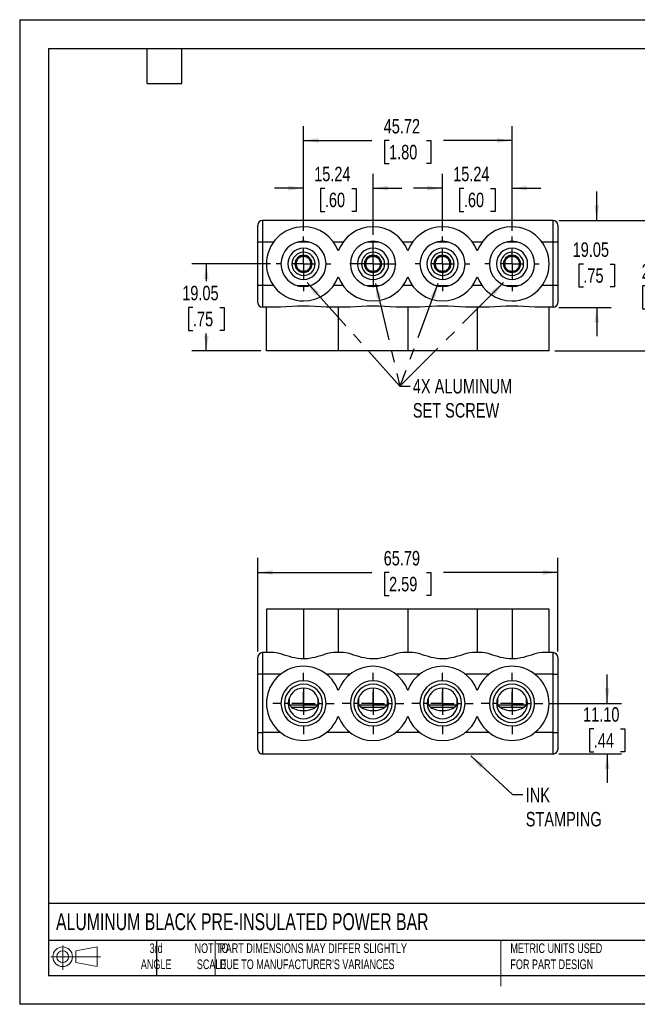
# Model space of a CAD drawing. Header units: millimetres. Extents: x 0 to 279, y 0 to 216.
# Tile 1 of 2: x 0 to 135, y 0 to 216. Entities that reach past the tile are written whole.
import ezdxf

# ---------------------------------------------------------------- set-up
doc = ezdxf.new("R2010")
doc.units = ezdxf.units.MM
doc.linetypes.add('CENTERX2', pattern=[20.32, 12.7, -2.54, 2.54, -2.54])
doc.layers.add('CENTER', color=40, linetype='CENTERX2')
doc.layers.add('SLD-DEFPOINTS', color=7, linetype='Continuous')
doc.layers.add('DIMENSIONS', color=140, linetype='Continuous', lineweight=25)
doc.layers.add('TEXT', color=140, linetype='Continuous', lineweight=25)
doc.styles.add('SLDTEXTSTYLE0', font='TXT', dxfattribs={"width": 0.7})
doc.styles.add('SLDTEXTSTYLE2', font='TXT', dxfattribs={"width": 0.75})
doc.dimstyles.new('SLDDIMSTYLE0', dxfattribs={"dimtxt": 3.175, "dimasz": 3.302, "dimexe": 0, "dimexo": 0.0625, "dimgap": 0.79375, "dimtad": 0, "dimtih": 1, "dimtoh": 1, "dimrnd": 1e-09, "dimzin": 4, "dimdsep": 46, "dimtxsty": 'SLDTEXTSTYLE2', "dimsah": 1, "dimcen": 0.09, "dimadec": 0, "dimazin": 1, "dimtfac": 1, "dimtmove": 0, "dimatfit": 0, "dimfxl": 0, "dimfrac": 2, "dimtolj": 1, "dimtzin": 12, "dimarcsym": 0})
doc.dimstyles.new('SLDDIMSTYLE1', dxfattribs={"dimtxt": 3.175, "dimasz": 3.302, "dimexe": 0, "dimexo": 0.0625, "dimgap": 0.79375, "dimtad": 0, "dimtih": 1, "dimtoh": 1, "dimrnd": 1e-09, "dimzin": 12, "dimdsep": 46, "dimtxsty": 'SLDTEXTSTYLE2', "dimsah": 1, "dimcen": 0.09, "dimadec": 0, "dimazin": 3, "dimtfac": 1, "dimtofl": 0, "dimtmove": 0, "dimatfit": 3, "dimfxl": 0, "dimfrac": 2, "dimtolj": 1, "dimtzin": 12, "dimarcsym": 0})
doc.dimstyles.new('SLDDIMSTYLE2', dxfattribs={"dimtxt": 0.18, "dimasz": 3.302, "dimexe": 0, "dimexo": 0.0625, "dimgap": 0, "dimtad": 0, "dimtih": 1, "dimtoh": 1, "dimdec": 0, "dimrnd": 1e-09, "dimzin": 0, "dimdsep": 46, "dimtxsty": 'Standard', "dimsah": 1, "dimcen": 0.09, "dimadec": 0, "dimazin": 0, "dimtfac": 3.302, "dimtdec": 0, "dimtofl": 0, "dimtmove": 0, "dimatfit": 3, "dimfxl": 0, "dimfrac": 2, "dimtolj": 1, "dimtzin": 0, "dimarcsym": 0})
doc.dimstyles.new('SLDDIMSTYLE3', dxfattribs={"dimtxt": 3.175, "dimasz": 3.302, "dimexe": 0, "dimexo": 0.0625, "dimgap": 0.79375, "dimtad": 0, "dimtih": 1, "dimtoh": 1, "dimrnd": 1e-09, "dimzin": 12, "dimdsep": 46, "dimtxsty": 'SLDTEXTSTYLE2', "dimsah": 1, "dimcen": 0.09, "dimadec": 0, "dimazin": 3, "dimtfac": 1, "dimtmove": 0, "dimatfit": 0, "dimfxl": 0, "dimfrac": 2, "dimtolj": 1, "dimtzin": 12, "dimarcsym": 0})

# ---------------------------------------------------------------- blocks, each defined once
blk = doc.blocks.new('Block11')
at = {"color": 7, "linetype": 'Continuous', "lineweight": 18}
for p, q in [((2.59, 5.31), (2.59, 0)), ((5.48, 4.17), (10.18, 5.03)), ((10.18, 5.03), (10.18, 0.73)), ((0, 2.88), (10.87, 2.88)), ((5.48, 1.6), (5.48, 4.17)), ((5.48, 1.6), (10.18, 0.73))]:
    blk.add_line(p, q, dxfattribs=at)
for radius in [2.15, 1.29]:
    blk.add_circle((2.59, 2.88), radius, dxfattribs=at)
blk = doc.blocks.new('Block12')
at = {"layer": 'SLD-DEFPOINTS'}
blk.add_blockref('Block11', (0, 0), dxfattribs=at)
blk = doc.blocks.new('_D')
at = {"layer": 'DIMENSIONS'}
for p, q in [((128.83, 65.99), (128.83, 72.34)), ((115.96, 65.99), (132, 65.99)), ((125.89, 60.41), (124.93, 60.41)), ((124.93, 60.41), (124.93, 55.37)), ((131.76, 60.41), (132.73, 60.41)), ((132.73, 60.41), (132.73, 55.37)), ((118.25, 54.89), (132, 54.89)), ((124.93, 55.37), (125.89, 55.37)), ((128.83, 54.89), (128.83, 48.54)), ((132.73, 55.37), (131.76, 55.37))]:
    blk.add_line(p, q, dxfattribs=at)
for points in [[(128.83, 65.99), (129.33, 69.29), (128.32, 69.29)], [(128.83, 54.89), (128.32, 51.59), (129.33, 51.59)]]:
    blk.add_solid(points, dxfattribs=at)
at = {"layer": 'DIMENSIONS', "char_height": 3.175, "attachment_point": 1, "style": 'SLDTEXTSTYLE2'}
for s, insert in [('11.10', (123.55, 65.15)), ('.44', (125.89, 59.47))]:
    blk.add_mtext(s, dxfattribs=dict(at, insert=insert))
blk = doc.blocks.new('_D_1')
at = {"layer": 'DIMENSIONS'}
for p, q in [((52.21, 77.37), (52.21, 97.88)), ((118, 77.37), (118, 97.88)), ((52.21, 94.7), (77.25, 94.7)), ((81, 94.68), (80.03, 94.68)), ((80.03, 94.68), (80.03, 89.64)), ((89.21, 94.68), (90.18, 94.68)), ((90.18, 94.68), (90.18, 89.64)), ((118, 94.7), (92.96, 94.7)), ((80.03, 89.64), (81, 89.64)), ((90.18, 89.64), (89.21, 89.64))]:
    blk.add_line(p, q, dxfattribs=at)
for points in [[(52.21, 94.7), (55.51, 94.19), (55.51, 95.21)], [(118, 94.7), (114.69, 95.21), (114.69, 94.19)]]:
    blk.add_solid(points, dxfattribs=at)
at = {"layer": 'DIMENSIONS', "char_height": 3.175, "attachment_point": 1, "style": 'SLDTEXTSTYLE2'}
for s, insert in [('65.79', (79.82, 99.41)), ('2.59', (81, 93.73))]:
    blk.add_mtext(s, dxfattribs=dict(at, insert=insert))
blk = doc.blocks.new('SW_CENTERMARKSYMBOL_0')
at = {"layer": 'CENTER', "color": 0}
for p, q in [((0, 5.08), (0, 6.731)), ((0, 0), (0, 2.54)), ((-5.08, 0), (-6.731, 0)), ((0, 0), (-2.54, 0)), ((0, 0), (0, -2.54)), ((0, 0), (2.54, 0)), ((5.08, 0), (6.731, 0)), ((0, -5.08), (0, -6.731))]:
    blk.add_line(p, q, dxfattribs=at)
blk = doc.blocks.new('SW_CENTERMARKSYMBOL_1')
at = {"layer": 'CENTER', "color": 0}
for p, q in [((0, 5.08), (0, 6.731)), ((0, 0), (0, 2.54)), ((-5.08, 0), (-6.731, 0)), ((0, 0), (-2.54, 0)), ((0, 0), (0, -2.54)), ((0, 0), (2.54, 0)), ((5.08, 0), (6.731, 0)), ((0, -5.08), (0, -6.731))]:
    blk.add_line(p, q, dxfattribs=at)
blk = doc.blocks.new('SW_CENTERMARKSYMBOL_2')
at = {"layer": 'CENTER', "color": 0}
for p, q in [((0, 5.08), (0, 6.731)), ((0, 0), (0, 2.54)), ((-5.08, 0), (-6.731, 0)), ((0, 0), (-2.54, 0)), ((0, 0), (0, -2.54)), ((0, 0), (2.54, 0)), ((5.08, 0), (6.731, 0)), ((0, -5.08), (0, -6.731))]:
    blk.add_line(p, q, dxfattribs=at)
blk = doc.blocks.new('SW_CENTERMARKSYMBOL_3')
at = {"layer": 'CENTER', "color": 0}
for p, q in [((0, 5.08), (0, 6.731)), ((0, 0), (0, 2.54)), ((-5.08, 0), (-6.731, 0)), ((0, 0), (-2.54, 0)), ((0, 0), (0, -2.54)), ((0, 0), (2.54, 0)), ((5.08, 0), (6.731, 0)), ((0, -5.08), (0, -6.731))]:
    blk.add_line(p, q, dxfattribs=at)
blk = doc.blocks.new('_D_2')
at = {"layer": 'DIMENSIONS'}
for p, q in [((92.72, 169.6), (92.72, 182.12)), ((107.96, 169.6), (107.96, 182.12)), ((92.72, 178.95), (86.37, 178.95)), ((97.41, 178.92), (96.44, 178.92)), ((96.44, 178.92), (96.44, 173.88)), ((103.28, 178.92), (104.24, 178.92)), ((104.24, 178.92), (104.24, 173.88)), ((107.96, 178.95), (114.31, 178.95)), ((96.44, 173.88), (97.41, 173.88)), ((104.24, 173.88), (103.28, 173.88))]:
    blk.add_line(p, q, dxfattribs=at)
for points in [[(92.72, 178.95), (89.42, 179.45), (89.42, 178.44)], [(107.96, 178.95), (111.27, 178.44), (111.27, 179.45)]]:
    blk.add_solid(points, dxfattribs=at)
at = {"layer": 'DIMENSIONS', "char_height": 3.175, "attachment_point": 1, "style": 'SLDTEXTSTYLE2'}
for s, insert in [('15.24', (95.06, 183.66)), ('.60', (97.41, 177.97))]:
    blk.add_mtext(s, dxfattribs=dict(at, insert=insert))
blk = doc.blocks.new('_D_3')
at = {"layer": 'DIMENSIONS'}
for p, q in [((62.24, 169.6), (62.24, 182.12)), ((77.48, 168.71), (77.48, 182.12)), ((62.24, 178.95), (55.89, 178.95)), ((66.93, 178.92), (65.96, 178.92)), ((65.96, 178.92), (65.96, 173.88)), ((72.8, 178.92), (73.76, 178.92)), ((73.76, 178.92), (73.76, 173.88)), ((77.48, 178.95), (83.83, 178.95)), ((65.96, 173.88), (66.93, 173.88)), ((73.76, 173.88), (72.8, 173.88))]:
    blk.add_line(p, q, dxfattribs=at)
for points in [[(62.24, 178.95), (58.94, 179.45), (58.94, 178.44)], [(77.48, 178.95), (80.79, 178.44), (80.79, 179.45)]]:
    blk.add_solid(points, dxfattribs=at)
at = {"layer": 'DIMENSIONS', "char_height": 3.175, "attachment_point": 1, "style": 'SLDTEXTSTYLE2'}
for s, insert in [('15.24', (64.58, 183.66)), ('.60', (66.93, 177.97))]:
    blk.add_mtext(s, dxfattribs=dict(at, insert=insert))
blk = doc.blocks.new('_D_4')
at = {"layer": 'DIMENSIONS'}
for p, q in [((62.24, 169.6), (62.24, 192.59)), ((107.96, 169.6), (107.96, 192.59)), ((62.24, 189.42), (77.25, 189.42)), ((81, 189.39), (80.03, 189.39)), ((80.03, 189.39), (80.03, 184.35)), ((89.21, 189.39), (90.18, 189.39)), ((90.18, 189.39), (90.18, 184.35)), ((107.96, 189.42), (92.96, 189.42)), ((80.03, 184.35), (81, 184.35)), ((90.18, 184.35), (89.21, 184.35))]:
    blk.add_line(p, q, dxfattribs=at)
for points in [[(62.24, 189.42), (65.55, 188.91), (65.55, 189.93)], [(107.96, 189.42), (104.66, 189.93), (104.66, 188.91)]]:
    blk.add_solid(points, dxfattribs=at)
at = {"layer": 'DIMENSIONS', "char_height": 3.175, "attachment_point": 1, "style": 'SLDTEXTSTYLE2'}
for s, insert in [('45.72', (79.82, 194.13)), ('1.80', (81, 188.45))]:
    blk.add_mtext(s, dxfattribs=dict(at, insert=insert))
blk = doc.blocks.new('_D_5')
at = {"layer": 'DIMENSIONS'}
for p, q in [((118.25, 171.88), (144.84, 171.88)), ((141.67, 171.88), (141.67, 163.3)), ((137.56, 157.57), (136.6, 157.57)), ((136.6, 157.57), (136.6, 152.53)), ((145.77, 157.57), (146.74, 157.57)), ((146.74, 157.57), (146.74, 152.53)), ((136.6, 152.53), (137.56, 152.53)), ((141.67, 143.31), (141.67, 151.88)), ((146.74, 152.53), (145.77, 152.53)), ((117.36, 143.31), (144.84, 143.31))]:
    blk.add_line(p, q, dxfattribs=at)
for points in [[(141.67, 171.88), (141.16, 168.58), (142.18, 168.58)], [(141.67, 143.31), (142.18, 146.61), (141.16, 146.61)]]:
    blk.add_solid(points, dxfattribs=at)
at = {"layer": 'DIMENSIONS', "char_height": 3.175, "attachment_point": 1, "style": 'SLDTEXTSTYLE2'}
for s, insert in [('28.58', (136.39, 162.31)), ('1.13', (137.56, 156.62))]:
    blk.add_mtext(s, dxfattribs=dict(at, insert=insert))
blk = doc.blocks.new('_D_6')
at = {"layer": 'DIMENSIONS'}
for p, q in [((126.54, 171.88), (126.54, 178.23)), ((118.25, 171.88), (129.72, 171.88)), ((123.61, 162.33), (122.64, 162.33)), ((122.64, 162.33), (122.64, 157.29)), ((129.48, 162.33), (130.44, 162.33)), ((130.44, 162.33), (130.44, 157.29)), ((122.64, 157.29), (123.61, 157.29)), ((130.44, 157.29), (129.48, 157.29)), ((118.25, 152.83), (129.72, 152.83)), ((126.54, 152.83), (126.54, 146.48))]:
    blk.add_line(p, q, dxfattribs=at)
for points in [[(126.54, 171.88), (127.05, 175.18), (126.04, 175.18)], [(126.54, 152.83), (126.04, 149.53), (127.05, 149.53)]]:
    blk.add_solid(points, dxfattribs=at)
at = {"layer": 'DIMENSIONS', "char_height": 3.175, "attachment_point": 1, "style": 'SLDTEXTSTYLE2'}
for s, insert in [('19.05', (121.26, 167.07)), ('.75', (123.61, 161.39))]:
    blk.add_mtext(s, dxfattribs=dict(at, insert=insert))
blk = doc.blocks.new('_D_7')
at = {"layer": 'DIMENSIONS'}
for p, q in [((55, 162.36), (37.75, 162.36)), ((40.93, 162.36), (40.93, 158.54)), ((38, 152.81), (37.03, 152.81)), ((37.03, 152.81), (37.03, 147.77)), ((43.86, 152.81), (44.83, 152.81)), ((44.83, 152.81), (44.83, 147.77)), ((37.03, 147.77), (38, 147.77)), ((40.93, 143.31), (40.93, 147.12)), ((44.83, 147.77), (43.86, 147.77)), ((52.85, 143.31), (37.75, 143.31))]:
    blk.add_line(p, q, dxfattribs=at)
for points in [[(40.93, 162.36), (40.42, 159.05), (41.44, 159.05)], [(40.93, 143.31), (41.44, 146.61), (40.42, 146.61)]]:
    blk.add_solid(points, dxfattribs=at)
at = {"layer": 'DIMENSIONS', "char_height": 3.175, "attachment_point": 1, "style": 'SLDTEXTSTYLE2'}
for s, insert in [('19.05', (35.65, 157.55)), ('.75', (38, 151.86))]:
    blk.add_mtext(s, dxfattribs=dict(at, insert=insert))
blk = doc.blocks.new('SW_CENTERMARKSYMBOL_4')
at = {"layer": 'CENTER', "color": 0}
for p, q in [((0, 5.08), (0, 5.969)), ((0, 0), (0, 2.54)), ((-5.08, 0), (-5.969, 0)), ((0, 0), (-2.54, 0)), ((0, 0), (0, -2.54)), ((0, 0), (2.54, 0)), ((5.08, 0), (5.969, 0)), ((0, -5.08), (0, -5.969))]:
    blk.add_line(p, q, dxfattribs=at)
blk = doc.blocks.new('SW_CENTERMARKSYMBOL_5')
at = {"layer": 'CENTER', "color": 0}
for p, q in [((0, 2.54), (0, 5.08)), ((0, 0), (0, 2.54)), ((-2.54, 0), (-5.08, 0)), ((0, 0), (-2.54, 0)), ((0, 0), (0, -2.54)), ((0, 0), (2.54, 0)), ((2.54, 0), (5.08, 0)), ((0, -2.54), (0, -5.08))]:
    blk.add_line(p, q, dxfattribs=at)
blk = doc.blocks.new('SW_CENTERMARKSYMBOL_6')
at = {"layer": 'CENTER', "color": 0}
for p, q in [((0, 5.08), (0, 5.969)), ((0, 0), (0, 2.54)), ((-5.08, 0), (-5.969, 0)), ((0, 0), (-2.54, 0)), ((0, 0), (0, -2.54)), ((0, 0), (2.54, 0)), ((5.08, 0), (5.969, 0)), ((0, -5.08), (0, -5.969))]:
    blk.add_line(p, q, dxfattribs=at)
blk = doc.blocks.new('SW_CENTERMARKSYMBOL_7')
at = {"layer": 'CENTER', "color": 0}
for p, q in [((0, 5.08), (0, 5.969)), ((0, 0), (0, 2.54)), ((-5.08, 0), (-5.969, 0)), ((0, 0), (-2.54, 0)), ((0, 0), (0, -2.54)), ((0, 0), (2.54, 0)), ((5.08, 0), (5.969, 0)), ((0, -5.08), (0, -5.969))]:
    blk.add_line(p, q, dxfattribs=at)

msp = doc.modelspace()

# ---------------------------------------------------------------- linework, layer by layer
at = {"color": 7, "linetype": 'Continuous'}
for p, q in [((0.002, 215.903), (0.002, 0.003)), ((0.002, 215.903), (279.402, 215.903)), ((279.402, 0.003), (0.002, 0.003))]:
    msp.add_line(p, q, dxfattribs=at)
for p, q in [((52.21, 167.132), (52.21, 170.866)), ((53.226, 171.882), (53.226, 167.132)), ((116.98, 171.882), (53.226, 171.882)), ((116.98, 167.132), (116.98, 171.882)), ((117.996, 170.866), (117.996, 167.132)), ((53.226, 167.132), (52.21, 167.132)), ((52.21, 157.582), (52.21, 167.132)), ((55.666, 167.132), (53.226, 167.132)), ((53.226, 167.132), (53.226, 157.582)), ((63.558, 167.132), (60.928, 167.132)), ((70.906, 167.132), (68.82, 167.132)), ((78.798, 167.132), (76.168, 167.132)), ((86.146, 167.132), (84.06, 167.132)), ((94.038, 167.132), (91.408, 167.132)), ((101.386, 167.132), (99.3, 167.132)), ((109.278, 167.132), (106.648, 167.132)), ((116.98, 167.132), (114.54, 167.132)), ((116.98, 157.582), (116.98, 167.132)), ((117.996, 167.132), (116.98, 167.132)), ((117.996, 167.132), (117.996, 157.582)), ((62.243, 165.341), (62.243, 165.786)), ((62.243, 164.897), (62.243, 165.341)), ((62.243, 163.989), (62.243, 164.243)), ((77.483, 165.341), (77.483, 165.786)), ((77.483, 164.897), (77.483, 165.341)), ((77.483, 163.989), (77.483, 164.243)), ((92.723, 165.341), (92.723, 165.786)), ((92.723, 164.897), (92.723, 165.341)), ((92.723, 163.989), (92.723, 164.243)), ((107.963, 165.341), (107.963, 165.786)), ((107.963, 164.897), (107.963, 165.341)), ((107.963, 163.989), (107.963, 164.243)), ((60.395, 162.357), (60.697, 162.88)), ((60.697, 161.834), (60.395, 162.357)), ((61.017, 163.434), (61.319, 163.957)), ((61.319, 163.957), (61.923, 163.957)), ((62.243, 162.357), (62.243, 163.989)), ((62.243, 162.357), (62.243, 160.725)), ((62.563, 163.957), (63.167, 163.957)), ((63.167, 163.957), (63.469, 163.434)), ((63.789, 162.88), (64.091, 162.357)), ((64.091, 162.357), (63.789, 161.834)), ((75.635, 162.357), (75.937, 162.88)), ((75.937, 161.834), (75.635, 162.357)), ((76.257, 163.434), (76.559, 163.957)), ((76.559, 163.957), (77.163, 163.957)), ((77.483, 162.357), (77.483, 163.989)), ((77.483, 162.357), (77.483, 160.725)), ((77.803, 163.957), (78.407, 163.957)), ((78.407, 163.957), (78.709, 163.434)), ((79.029, 162.88), (79.331, 162.357)), ((79.331, 162.357), (79.029, 161.834)), ((90.875, 162.357), (91.177, 162.88)), ((91.177, 161.834), (90.875, 162.357)), ((91.497, 163.434), (91.799, 163.957)), ((91.799, 163.957), (92.403, 163.957)), ((92.723, 162.357), (92.723, 163.989)), ((92.723, 162.357), (92.723, 160.725)), ((93.043, 163.957), (93.647, 163.957)), ((93.647, 163.957), (93.949, 163.434)), ((94.269, 162.88), (94.571, 162.357)), ((94.571, 162.357), (94.269, 161.834)), ((106.115, 162.357), (106.417, 162.88)), ((106.417, 161.834), (106.115, 162.357)), ((106.737, 163.434), (107.039, 163.957)), ((107.039, 163.957), (107.643, 163.957)), ((107.963, 162.357), (107.963, 163.989)), ((107.963, 162.357), (107.963, 160.725)), ((108.283, 163.957), (108.887, 163.957)), ((108.887, 163.957), (109.189, 163.434)), ((109.509, 162.88), (109.811, 162.357)), ((109.811, 162.357), (109.509, 161.834)), ((61.319, 160.757), (61.017, 161.279)), ((61.923, 160.757), (61.319, 160.757)), ((62.243, 160.725), (62.243, 160.471)), ((62.243, 159.817), (62.243, 159.372)), ((63.167, 160.757), (62.563, 160.757)), ((63.469, 161.279), (63.167, 160.757)), ((76.559, 160.757), (76.257, 161.279)), ((77.163, 160.757), (76.559, 160.757)), ((77.483, 160.725), (77.483, 160.471)), ((77.483, 159.817), (77.483, 159.372)), ((78.407, 160.757), (77.803, 160.757)), ((78.709, 161.279), (78.407, 160.757)), ((91.799, 160.757), (91.497, 161.279)), ((92.403, 160.757), (91.799, 160.757)), ((92.723, 160.725), (92.723, 160.471)), ((92.723, 159.817), (92.723, 159.372)), ((93.647, 160.757), (93.043, 160.757)), ((93.949, 161.279), (93.647, 160.757)), ((107.039, 160.757), (106.737, 161.279)), ((107.643, 160.757), (107.039, 160.757)), ((107.963, 160.725), (107.963, 160.471)), ((107.963, 159.817), (107.963, 159.372)), ((108.887, 160.757), (108.283, 160.757)), ((109.189, 161.279), (108.887, 160.757)), ((62.243, 159.372), (62.243, 158.928)), ((77.483, 159.372), (77.483, 158.928)), ((92.723, 159.372), (92.723, 158.928)), ((107.963, 159.372), (107.963, 158.928)), ((53.226, 157.582), (52.21, 157.582)), ((52.21, 153.848), (52.21, 157.582)), ((53.226, 157.582), (53.226, 152.832)), ((55.666, 157.582), (53.226, 157.582)), ((60.928, 157.582), (63.558, 157.582)), ((70.906, 157.582), (68.82, 157.582)), ((76.168, 157.582), (78.798, 157.582)), ((86.146, 157.582), (84.06, 157.582)), ((91.408, 157.582), (94.038, 157.582)), ((101.386, 157.582), (99.3, 157.582)), ((106.648, 157.582), (109.278, 157.582)), ((116.98, 157.582), (114.54, 157.582)), ((116.98, 152.832), (116.98, 157.582)), ((117.996, 157.582), (116.98, 157.582)), ((117.996, 157.582), (117.996, 153.848)), ((57.201, 152.832), (53.226, 152.832)), ((54.115, 143.307), (54.115, 152.832)), ((72.441, 152.832), (67.285, 152.832)), ((69.863, 152.832), (69.863, 143.307)), ((87.681, 152.832), (82.525, 152.832)), ((85.103, 152.832), (85.103, 143.307)), ((102.921, 152.832), (97.765, 152.832)), ((100.343, 152.832), (100.343, 143.307)), ((116.98, 152.832), (113.005, 152.832)), ((116.091, 143.307), (116.091, 152.832)), ((69.863, 143.307), (54.115, 143.307)), ((85.103, 143.307), (69.863, 143.307)), ((100.343, 143.307), (85.103, 143.307)), ((116.091, 143.307), (100.343, 143.307)), ((54.115, 86.638), (54.115, 77.113)), ((62.243, 86.638), (54.115, 86.638)), ((62.243, 86.638), (62.243, 75.728)), ((69.863, 86.638), (62.243, 86.638)), ((69.863, 86.638), (69.863, 77.113)), ((85.103, 86.638), (69.863, 86.638)), ((85.103, 86.638), (85.103, 77.113)), ((100.343, 86.638), (85.103, 86.638)), ((100.343, 86.638), (100.343, 77.113)), ((107.963, 86.638), (100.343, 86.638)), ((107.963, 86.638), (107.963, 75.728)), ((116.091, 86.638), (107.963, 86.638)), ((116.091, 77.113), (116.091, 86.638)), ((52.21, 72.364), (52.21, 76.097)), ((53.226, 77.113), (53.226, 72.364)), ((55.666, 77.113), (53.226, 77.113)), ((70.906, 77.113), (68.82, 77.113)), ((86.146, 77.113), (84.06, 77.113)), ((101.386, 77.113), (99.3, 77.113)), ((116.98, 77.113), (114.54, 77.113)), ((116.98, 72.364), (116.98, 77.113)), ((117.996, 76.097), (117.996, 72.364)), ((53.226, 72.364), (52.21, 72.364)), ((52.21, 59.638), (52.21, 72.364)), ((57.201, 72.364), (53.226, 72.364)), ((53.226, 72.364), (53.226, 59.638)), ((72.441, 72.364), (67.285, 72.364)), ((87.681, 72.364), (82.525, 72.364)), ((102.921, 72.364), (97.765, 72.364)), ((116.98, 72.364), (113.005, 72.364)), ((116.98, 59.638), (116.98, 72.364)), ((116.98, 72.364), (117.996, 72.364)), ((117.996, 72.364), (117.996, 59.638)), ((62.243, 69.354), (62.243, 65.683)), ((77.483, 69.354), (77.483, 65.683)), ((92.723, 69.354), (92.723, 65.683)), ((107.963, 69.354), (107.963, 65.683)), ((59.068, 67.104), (59.068, 65.683)), ((65.418, 65.683), (65.418, 67.104)), ((74.308, 67.104), (74.308, 65.683)), ((80.658, 65.683), (80.658, 67.104)), ((89.548, 67.104), (89.548, 65.683)), ((95.898, 65.683), (95.898, 67.104)), ((104.788, 67.104), (104.788, 65.683)), ((111.138, 65.683), (111.138, 67.104)), ((58.878, 65.988), (58.052, 65.988)), ((59.068, 65.683), (59.622, 65.129)), ((59.068, 65.683), (62.243, 65.683)), ((59.622, 65.129), (62.243, 65.129)), ((62.243, 65.129), (62.243, 65.683)), ((62.243, 65.683), (65.418, 65.683)), ((62.243, 65.129), (64.864, 65.129)), ((64.864, 65.129), (65.418, 65.683)), ((65.609, 65.988), (66.434, 65.988)), ((74.118, 65.988), (73.292, 65.988)), ((74.308, 65.683), (74.862, 65.129)), ((74.308, 65.683), (77.483, 65.683)), ((74.862, 65.129), (77.483, 65.129)), ((77.483, 65.683), (80.658, 65.683)), ((77.483, 65.129), (77.483, 65.683)), ((77.483, 65.129), (80.104, 65.129)), ((80.104, 65.129), (80.658, 65.683)), ((80.849, 65.988), (81.674, 65.988)), ((89.358, 65.988), (88.532, 65.988)), ((89.548, 65.683), (90.102, 65.129)), ((89.548, 65.683), (92.723, 65.683)), ((90.102, 65.129), (92.723, 65.129)), ((92.723, 65.683), (95.898, 65.683)), ((92.723, 65.129), (92.723, 65.683)), ((92.723, 65.129), (95.344, 65.129)), ((95.344, 65.129), (95.898, 65.683)), ((96.089, 65.988), (96.914, 65.988)), ((104.598, 65.988), (103.772, 65.988)), ((104.788, 65.683), (105.342, 65.129)), ((104.788, 65.683), (107.963, 65.683)), ((105.342, 65.129), (107.963, 65.129)), ((107.963, 65.683), (111.138, 65.683)), ((107.963, 65.129), (107.963, 65.683)), ((107.963, 65.129), (110.584, 65.129)), ((110.584, 65.129), (111.138, 65.683)), ((111.329, 65.988), (112.154, 65.988)), ((52.21, 55.904), (52.21, 59.638)), ((52.21, 59.638), (53.226, 59.638)), ((57.169, 59.638), (53.226, 59.638)), ((53.226, 59.638), (53.226, 54.888)), ((72.409, 59.638), (67.317, 59.638)), ((87.649, 59.638), (82.557, 59.638)), ((102.889, 59.638), (97.797, 59.638)), ((116.98, 59.638), (113.037, 59.638)), ((116.98, 54.888), (116.98, 59.638)), ((116.98, 59.638), (117.996, 59.638)), ((117.996, 59.638), (117.996, 55.904)), ((116.98, 54.888), (53.226, 54.888))]:
    msp.add_line(p, q)
at = {"color": 140, "linetype": 'Continuous', "lineweight": 18}
for p, q in [((42.837, 13.97), (42.837, 6.35)), ((105.484, 13.97), (105.484, 6.35)), ((105.484, 11.592), (105.484, 3.972))]:
    msp.add_line(p, q, dxfattribs=at)
at = {"flags": 128}
for points in [[(62.243, 75.728), (61.61, 75.753), (60.969, 75.825), (60.323, 75.943), (59.734, 76.081), (59.144, 76.244), (58.554, 76.422), (58.005, 76.593), (57.481, 76.754), (56.981, 76.896), (56.272, 77.055), (55.666, 77.113)], [(68.82, 77.113), (68.216, 77.056), (67.509, 76.897), (67.009, 76.755), (66.485, 76.595), (65.937, 76.424), (65.345, 76.245), (64.755, 76.082), (64.165, 75.943), (63.197, 75.783), (62.243, 75.728)], [(84.06, 77.113), (83.455, 77.056), (82.749, 76.897), (82.248, 76.755), (81.724, 76.594), (81.175, 76.423), (80.583, 76.244), (79.992, 76.081), (79.402, 75.942), (78.433, 75.783), (77.478, 75.728), (76.845, 75.753), (76.206, 75.826), (75.559, 75.943), (74.971, 76.082), (74.382, 76.245), (73.792, 76.423), (73.244, 76.594), (72.72, 76.755), (72.22, 76.897), (71.512, 77.055), (70.906, 77.113)], [(99.3, 77.113), (98.695, 77.056), (97.989, 76.897), (97.488, 76.755), (96.964, 76.594), (96.415, 76.423), (95.823, 76.244), (95.232, 76.081), (94.642, 75.942), (93.673, 75.783), (92.718, 75.728), (92.085, 75.753), (91.446, 75.826), (90.799, 75.943), (90.211, 76.082), (89.622, 76.245), (89.032, 76.423), (88.484, 76.594), (87.96, 76.755), (87.46, 76.897), (86.752, 77.055), (86.146, 77.113)], [(107.963, 75.728), (107.33, 75.753), (106.689, 75.825), (106.043, 75.943), (105.454, 76.081), (104.864, 76.244), (104.274, 76.422), (103.725, 76.593), (103.201, 76.754), (102.701, 76.896), (101.992, 77.055), (101.386, 77.113)], [(114.54, 77.113), (113.936, 77.056), (113.229, 76.897), (112.729, 76.755), (112.205, 76.595), (111.657, 76.424), (111.065, 76.245), (110.475, 76.082), (109.885, 75.943), (108.917, 75.783), (107.963, 75.728)]]:
    msp.add_lwpolyline(points, dxfattribs=at)
for centre, radius, start, end in [((53.226, 170.866), 1.016, 90, 180), ((116.98, 170.866), 1.016, 0, 90), ((62.243, 162.357), 8.128, 90, 270), ((62.243, 162.357), 8.128, 20.36413, 90), ((77.483, 162.357), 8.128, 90, 159.63587), ((77.483, 162.357), 8.128, 20.36413, 90), ((92.723, 162.357), 8.128, 90, 159.63587), ((92.723, 162.357), 8.128, 20.36413, 90), ((107.963, 162.357), 8.128, 90, 159.63587), ((107.963, 162.357), 8.128, 270, 90), ((62.243, 162.357), 4.953, 90, 270), ((62.243, 162.357), 4.953, 270, 90), ((77.483, 162.357), 4.953, 90, 270), ((77.483, 162.357), 4.953, 270, 90), ((92.723, 162.357), 4.953, 90, 270), ((92.723, 162.357), 4.953, 270, 90), ((107.963, 162.357), 4.953, 90, 270), ((107.963, 162.357), 4.953, 270, 90), ((62.243, 162.357), 3.429, 90, 270), ((62.243, 162.357), 2.54, 90, 270), ((62.243, 162.357), 1.886, 90, 270), ((62.243, 162.357), 3.429, 270, 90), ((62.243, 162.357), 2.54, 270, 90), ((62.243, 162.357), 1.886, 270, 90), ((77.483, 162.357), 3.429, 90, 270), ((77.483, 162.357), 2.54, 90, 270), ((77.483, 162.357), 1.886, 90, 270), ((77.483, 162.357), 3.429, 270, 90), ((77.483, 162.357), 2.54, 270, 90), ((77.483, 162.357), 1.886, 270, 90), ((92.723, 162.357), 3.429, 90, 270), ((92.723, 162.357), 2.54, 90, 270), ((92.723, 162.357), 1.886, 90, 270), ((92.723, 162.357), 3.429, 270, 90), ((92.723, 162.357), 2.54, 270, 90), ((92.723, 162.357), 1.886, 270, 90), ((107.963, 162.357), 3.429, 90, 270), ((107.963, 162.357), 2.54, 90, 270), ((107.963, 162.357), 1.886, 90, 270), ((107.963, 162.357), 3.429, 270, 90), ((107.963, 162.357), 2.54, 270, 90), ((107.963, 162.357), 1.886, 270, 90), ((62.243, 162.357), 1.632, 161.32042, 198.67958), ((62.243, 162.357), 1.632, 138.67958, 161.32042), ((62.243, 162.357), 1.632, 101.32042, 138.67958), ((62.243, 162.357), 1.632, 90, 101.32042), ((62.243, 162.357), 1.632, 78.67958, 90), ((62.243, 162.357), 1.632, 41.32042, 78.67958), ((62.243, 162.357), 1.632, 18.67958, 41.32042), ((62.243, 162.357), 1.632, 341.32042, 18.67958), ((77.483, 162.357), 1.632, 161.32042, 198.67958), ((77.483, 162.357), 1.632, 138.67958, 161.32042), ((77.483, 162.357), 1.632, 101.32042, 138.67958), ((77.483, 162.357), 1.632, 90, 101.32042), ((77.483, 162.357), 1.632, 78.67958, 90), ((77.483, 162.357), 1.632, 41.32042, 78.67958), ((77.483, 162.357), 1.632, 18.67958, 41.32042), ((77.483, 162.357), 1.632, 341.32042, 18.67958), ((92.723, 162.357), 1.632, 161.32042, 198.67958), ((92.723, 162.357), 1.632, 138.67958, 161.32042), ((92.723, 162.357), 1.632, 101.32042, 138.67958), ((92.723, 162.357), 1.632, 90, 101.32042), ((92.723, 162.357), 1.632, 78.67958, 90), ((92.723, 162.357), 1.632, 41.32042, 78.67958), ((92.723, 162.357), 1.632, 18.67958, 41.32042), ((92.723, 162.357), 1.632, 341.32042, 18.67958), ((107.963, 162.357), 1.632, 161.32042, 198.67958), ((107.963, 162.357), 1.632, 138.67958, 161.32042), ((107.963, 162.357), 1.632, 101.32042, 138.67958), ((107.963, 162.357), 1.632, 90, 101.32042), ((107.963, 162.357), 1.632, 78.67958, 90), ((107.963, 162.357), 1.632, 41.32042, 78.67958), ((107.963, 162.357), 1.632, 18.67958, 41.32042), ((107.963, 162.357), 1.632, 341.32042, 18.67958), ((62.243, 162.357), 1.632, 198.67958, 221.32042), ((62.243, 162.357), 1.632, 221.32042, 258.67958), ((62.243, 162.357), 1.632, 258.67958, 270), ((62.243, 162.357), 1.632, 270, 281.32042), ((62.243, 162.357), 1.632, 281.32042, 318.67958), ((62.243, 162.357), 1.632, 318.67958, 341.32042), ((77.483, 162.357), 1.632, 198.67958, 221.32042), ((77.483, 162.357), 1.632, 221.32042, 258.67958), ((77.483, 162.357), 1.632, 258.67958, 270), ((77.483, 162.357), 1.632, 270, 281.32042), ((77.483, 162.357), 1.632, 281.32042, 318.67958), ((77.483, 162.357), 1.632, 318.67958, 341.32042), ((92.723, 162.357), 1.632, 198.67958, 221.32042), ((92.723, 162.357), 1.632, 221.32042, 258.67958), ((92.723, 162.357), 1.632, 258.67958, 270), ((92.723, 162.357), 1.632, 270, 281.32042), ((92.723, 162.357), 1.632, 281.32042, 318.67958), ((92.723, 162.357), 1.632, 318.67958, 341.32042), ((107.963, 162.357), 1.632, 198.67958, 221.32042), ((107.963, 162.357), 1.632, 221.32042, 258.67958), ((107.963, 162.357), 1.632, 258.67958, 270), ((107.963, 162.357), 1.632, 270, 281.32042), ((107.963, 162.357), 1.632, 281.32042, 318.67958), ((107.963, 162.357), 1.632, 318.67958, 341.32042), ((62.243, 162.357), 8.128, 270, 339.63587), ((77.483, 162.357), 8.128, 200.36413, 339.63587), ((92.723, 162.357), 8.128, 200.36413, 339.63587), ((107.963, 162.357), 8.128, 200.36413, 270), ((53.226, 153.848), 1.016, 180, 270), ((116.98, 153.848), 1.016, 270, 0), ((62.243, 106.799), 46.308, 83.7496, 96.2504), ((77.483, 106.799), 46.308, 83.7496, 96.2504), ((92.723, 106.799), 46.308, 83.7496, 96.2504), ((107.963, 106.799), 46.308, 83.7496, 96.2504), ((53.226, 76.097), 1.016, 90, 180), ((116.98, 76.097), 1.016, 0, 90), ((62.243, 65.988), 8.128, 20.36413, 180), ((77.483, 65.988), 8.128, 20.36413, 159.63587), ((92.723, 65.988), 8.128, 20.36413, 159.63587), ((107.963, 65.988), 8.128, 200.36413, 159.63587), ((62.243, 65.988), 4.953, 0, 180), ((62.243, 65.988), 4.191, 0, 180), ((62.243, 65.988), 3.365, 0, 180), ((77.483, 65.988), 4.953, 0, 180), ((77.483, 65.988), 4.191, 0, 180), ((77.483, 65.988), 3.366, 0, 180), ((92.723, 65.988), 4.953, 0, 180), ((92.723, 65.988), 4.191, 0, 180), ((92.723, 65.988), 3.365, 0, 180), ((107.963, 65.988), 4.953, 0, 180), ((107.963, 65.988), 4.191, 0, 180), ((107.963, 65.988), 3.366, 0, 180), ((62.243, 65.988), 8.128, 180, 339.63587), ((62.243, 65.988), 4.953, 180, 0), ((62.243, 65.988), 4.191, 180, 0), ((62.243, 65.988), 3.365, 180, 0), ((62.243, 69.57), 5.156, 239.4529, 270), ((62.243, 69.57), 5.156, 270, 300.5471), ((77.483, 65.988), 4.953, 180, 0), ((77.483, 65.988), 4.191, 180, 0), ((77.483, 65.988), 3.366, 180, 0), ((77.483, 69.57), 5.156, 239.4529, 270), ((77.483, 69.57), 5.156, 270, 300.5471), ((92.723, 65.988), 4.953, 180, 0), ((92.723, 65.988), 4.191, 180, 0), ((92.723, 65.988), 3.365, 180, 0), ((92.723, 69.57), 5.156, 239.4529, 270), ((92.723, 69.57), 5.156, 270, 300.5471), ((107.963, 65.988), 4.953, 180, 0), ((107.963, 65.988), 4.191, 180, 0), ((107.963, 65.988), 3.366, 180, 0), ((107.963, 69.57), 5.156, 239.4529, 270), ((107.963, 69.57), 5.156, 270, 300.5471), ((77.483, 65.988), 8.128, 200.36413, 339.63587), ((92.723, 65.988), 8.128, 200.36413, 339.63587), ((53.226, 55.904), 1.016, 180, 270), ((116.98, 55.904), 1.016, 270, 0)]:
    msp.add_arc(centre, radius, start, end)
at = {"layer": 'TEXT'}
for p, q in [((6.35, 209.55), (273.05, 209.55)), ((6.35, 209.55), (6.35, 6.35)), ((27.94, 201.93), (27.94, 209.55)), ((35.56, 201.93), (35.56, 209.55)), ((27.94, 201.93), (35.56, 201.93)), ((273.05, 22.126), (6.35, 22.126)), ((273.05, 13.97), (6.35, 13.97)), ((30.003, 13.97), (30.003, 6.35)), ((6.35, 6.35), (273.05, 6.35))]:
    msp.add_line(p, q, dxfattribs=at)

# ---------------------------------------------------------------- block references
at = {"layer": 'CENTER'}
for name, p in [('SW_CENTERMARKSYMBOL_4', (62.243, 162.357)), ('SW_CENTERMARKSYMBOL_5', (77.483, 162.357)), ('SW_CENTERMARKSYMBOL_6', (92.723, 162.357)), ('SW_CENTERMARKSYMBOL_7', (107.963, 162.357)), ('SW_CENTERMARKSYMBOL_3', (62.243, 65.988)), ('SW_CENTERMARKSYMBOL_2', (77.483, 65.988)), ('SW_CENTERMARKSYMBOL_1', (92.723, 65.988)), ('SW_CENTERMARKSYMBOL_0', (107.963, 65.988))]:
    msp.add_blockref(name, p, dxfattribs=at)
at = {"layer": 'SLD-DEFPOINTS'}
msp.add_blockref('Block12', (6.838, 7.554), dxfattribs=at)

# ---------------------------------------------------------------- texts
at = {"layer": 'TEXT', "linetype": 'CENTERX2', "lineweight": 18}
for s, insert, char_height, attachment_point, style in [('4X ALUMINUM^JSET SCREW', (86.216, 137.121), 3.175, 1, 'SLDTEXTSTYLE2'), ('INK^JSTAMPING', (110.978, 47.483), 3.175, 1, 'SLDTEXTSTYLE2'), ('ALUMINUM BLACK PRE-INSULATED POWER BAR', (7.966, 19.975), 3.70417, 1, 'SLDTEXTSTYLE0'), ('3rd^JANGLE', (29.931, 13.364), 2.1167, 2, 'SLDTEXTSTYLE0'), ('NOT TO^JSCALE', (42.093, 13.364), 2.11667, 2, 'SLDTEXTSTYLE0'), ("PART DIMENSIONS MAY DIFFER SLIGHTLY ^JDUE TO MANUFACTURER'S VARIANCES", (43.854, 13.364), 2.11667, 1, 'SLDTEXTSTYLE0'), ('METRIC UNITS USED ^JFOR PART DESIGN', (107.605, 13.364), 2.11667, 1, 'SLDTEXTSTYLE0')]:
    msp.add_mtext(s, dxfattribs=dict(at, insert=insert, char_height=char_height, attachment_point=attachment_point, style=style))

# ---------------------------------------------------------------- dimensions: what is measured, and where the dimension line sits
at = {"layer": 'DIMENSIONS'}
for base, p1, p2, dimstyle, picture, middle in [((107.963, 189.419), (62.243, 168.326), (107.963, 168.326), 'SLDDIMSTYLE1', '_D_4', (85.103, 189.419)), ((62.243, 178.946), (77.483, 167.437), (62.243, 168.326), 'SLDDIMSTYLE3', '_D_3', (69.863, 178.946)), ((92.723, 178.946), (107.963, 168.326), (92.723, 168.326), 'SLDDIMSTYLE3', '_D_2', (100.343, 178.946)), ((117.996, 94.701), (52.21, 76.097), (117.996, 76.097), 'SLDDIMSTYLE1', '_D_1', (85.103, 94.701))]:
    dim = msp.add_linear_dim(base=base, p1=p1, p2=p2, dimstyle=dimstyle, dxfattribs=at)
    dim.commit()
    dim.dimension.update_dxf_attribs({"geometry": picture, "text_midpoint": middle, "dimtype": 160})
for base, p1, p2, dimstyle, picture, middle in [((126.543, 152.832), (116.98, 171.882), (116.98, 152.832), 'SLDDIMSTYLE3', '_D_6', (126.543, 162.357)), ((141.668995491, 143.306866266), (116.980088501, 171.881866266), (116.091088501, 143.306866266), 'SLDDIMSTYLE1', '_D_5', (141.668995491, 157.594366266)), ((40.929, 162.357), (54.115, 143.307), (56.274, 162.357), 'SLDDIMSTYLE1', '_D_7', (40.929, 152.832)), ((128.827, 65.988), (116.98, 54.888), (114.694, 65.988), 'SLDDIMSTYLE0', '_D', (128.827, 60.438))]:
    dim = msp.add_linear_dim(base=base, p1=p1, p2=p2, angle=90, dimstyle=dimstyle, dxfattribs=at)
    dim.commit()
    dim.dimension.update_dxf_attribs({"geometry": picture, "text_midpoint": middle, "dimtype": 160})

# ---------------------------------------------------------------- leaders
at = {"layer": 'TEXT', "linetype": 'CENTERX2', "lineweight": 18}
for points in [[(63.034, 158.261), (83.374, 135.562), (85.601, 135.562)], [(78.043, 158.077), (83.374, 135.562), (85.601, 135.562)], [(106.101, 158.249), (83.374, 135.562), (85.601, 135.562)], [(91.712, 158.052), (83.374, 135.562), (85.601, 135.562)], [(98.944, 54.482), (108.104, 46.031), (110.33, 46.031)]]:
    msp.add_leader(points, dimstyle='SLDDIMSTYLE2', dxfattribs=at)

doc.saveas('drawing.dxf')
